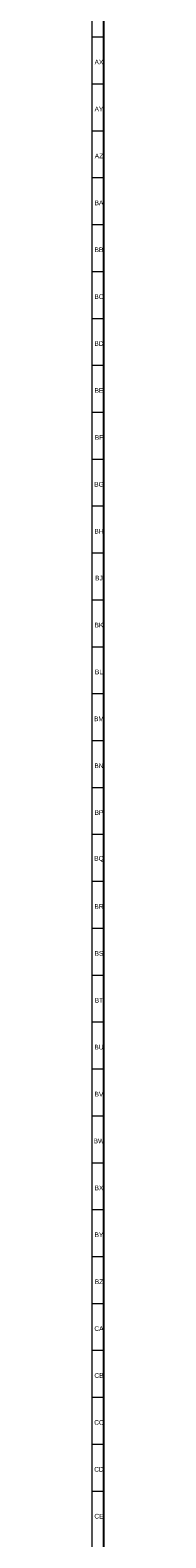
# Model space of a CAD drawing. Header units: millimetres. Extents: x -34 to 6620, y -230 to 4700.
# Tile 28 of 216: x 2 to 7, y 3150 to 3793. Entities that reach past the tile are written whole.
import ezdxf

# ---------------------------------------------------------------- set-up
doc = ezdxf.new("R2010")
doc.units = ezdxf.units.MM
doc.layers.add('1', color=7, linetype='Continuous', true_color=0xffffff)
doc.styles.add('Arial Unicode MS', font='Arial Unicode MS')

msp = doc.modelspace()

# ---------------------------------------------------------------- linework, layer by layer
at = {"layer": '1', "color": 3, "linetype": 'Continuous', "lineweight": 18}
msp.add_line((2, 2), (2, 4698), dxfattribs=at)
at = {"layer": '1', "color": 7, "linetype": 'Continuous', "lineweight": 25}
msp.add_line((7, 7), (7, 4693), dxfattribs=at)
at = {"layer": '1', "color": 3, "linetype": 'Continuous', "lineweight": 13}
for p, q in [((2, 3790), (7, 3790)), ((2, 3770), (7, 3770)), ((2, 3750), (7, 3750)), ((2, 3730), (7, 3730)), ((2, 3710), (7, 3710)), ((2, 3690), (7, 3690)), ((2, 3670), (7, 3670)), ((2, 3650), (7, 3650)), ((2, 3630), (7, 3630)), ((2, 3610), (7, 3610)), ((2, 3590), (7, 3590)), ((2, 3570), (7, 3570)), ((2, 3550), (7, 3550)), ((2, 3530), (7, 3530)), ((2, 3510), (7, 3510)), ((2, 3490), (7, 3490)), ((2, 3470), (7, 3470)), ((2, 3450), (7, 3450)), ((2, 3430), (7, 3430)), ((2, 3410), (7, 3410)), ((2, 3390), (7, 3390)), ((2, 3370), (7, 3370)), ((2, 3350), (7, 3350)), ((2, 3330), (7, 3330)), ((2, 3310), (7, 3310)), ((2, 3290), (7, 3290)), ((2, 3270), (7, 3270)), ((2, 3250), (7, 3250)), ((2, 3230), (7, 3230)), ((2, 3210), (7, 3210)), ((2, 3190), (7, 3190)), ((2, 3170), (7, 3170))]:
    msp.add_line(p, q, dxfattribs=at)

# ---------------------------------------------------------------- texts
at = {"layer": '1', "color": 3, "linetype": 'Continuous', "lineweight": 13, "char_height": 2, "attachment_point": 7, "line_spacing_factor": 1.069626, "style": 'Arial Unicode MS'}
for s, insert in [('\\W1.0000;AX', (3.036, 3778.243)), ('\\W1.0000;AY', (3.036, 3758.243)), ('\\W1.0000;AZ', (3.115, 3738.243)), ('\\W1.0000;BA', (3.036, 3718.243)), ('\\W1.0000;BB', (3.036, 3698.243)), ('\\W1.0000;BC', (2.959, 3678.226)), ('\\W1.0000;BD', (2.959, 3658.243)), ('\\W1.0000;BE', (3.036, 3638.243)), ('\\W1.0000;BF', (3.115, 3618.243)), ('\\W1.0000;BG', (2.882, 3598.226)), ('\\W1.0000;BH', (2.959, 3578.243)), ('\\W1.0000;BJ', (3.27, 3558.243)), ('\\W1.0000;BK', (3.036, 3538.243)), ('\\W1.0000;BL', (3.191, 3518.243)), ('\\W1.0000;BM', (2.805, 3498.243)), ('\\W1.0000;BN', (2.959, 3478.243)), ('\\W1.0000;BP', (3.036, 3458.243)), ('\\W1.0000;BQ', (2.882, 3438.226)), ('\\W1.0000;BR', (2.959, 3418.243)), ('\\W1.0000;BS', (3.036, 3398.226)), ('\\W1.0000;BT', (3.115, 3378.243)), ('\\W1.0000;BU', (2.959, 3358.243)), ('\\W1.0000;BV', (3.036, 3338.243)), ('\\W1.0000;BW', (2.65, 3318.243)), ('\\W1.0000;BX', (3.036, 3298.243)), ('\\W1.0000;BY', (3.036, 3278.243)), ('\\W1.0000;BZ', (3.115, 3258.243)), ('\\W1.0000;CA', (2.959, 3238.226)), ('\\W1.0000;CB', (2.959, 3218.226)), ('\\W1.0000;CC', (2.882, 3198.226)), ('\\W1.0000;CD', (2.882, 3178.226)), ('\\W1.0000;CE', (2.959, 3158.226))]:
    msp.add_mtext(s, dxfattribs=dict(at, insert=insert))

doc.saveas('drawing.dxf')
